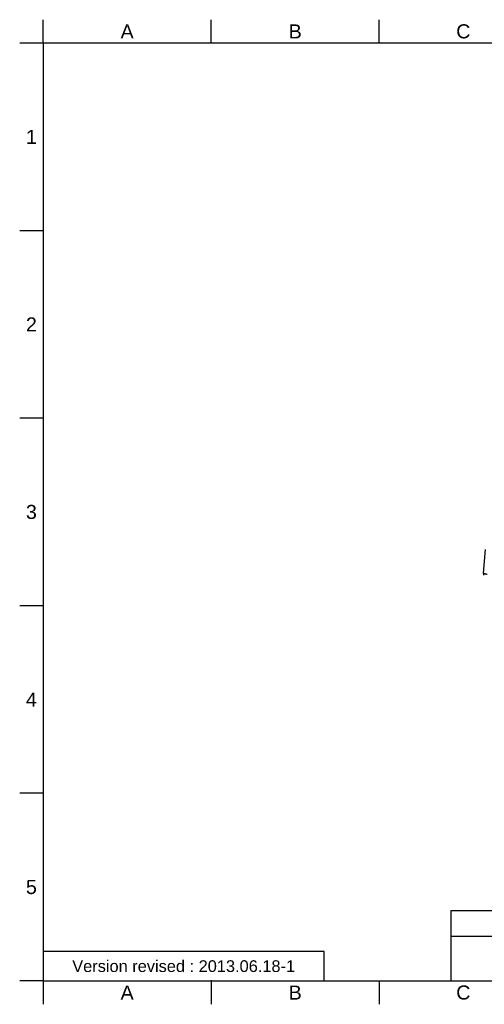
# Model space of a CAD drawing. Header units: millimetres. Extents: x 2448 to 4464, y 289 to 864.
# Tile 1 of 7: x 2448 to 2547, y 289 to 499. Entities that reach past the tile are written whole.
import ezdxf

# ---------------------------------------------------------------- set-up
doc = ezdxf.new("R2010")
doc.units = ezdxf.units.MM
doc.header["$LTSCALE"] = 0.1
doc.layers.add('FORM', color=7, linetype='Continuous')
doc.layers.add('TEXT', color=2, linetype='Continuous')
doc.styles.get("Standard").update_dxf_attribs({"font": 'arial_0.ttf'})

msp = doc.modelspace()

# ---------------------------------------------------------------- linework, layer by layer
at = {"color": 7, "linetype": 'Continuous'}
msp.add_line((2547.192, 386.189), (2546.753, 381.172), dxfattribs=at)
msp.add_line((2539.843, 309.188), (2539.843, 294.188))
for centre, start, end in [((2547.251, 381.128), 174.99281, 241.0679), ((2547.251, 381.124), 175, 241.03751)]:
    msp.add_arc(centre, 0.5, start, end, dxfattribs=at)
msp.add_open_spline([(2546.753, 381.172), (2546.753, 381.172), (2546.755, 381.172), (2546.758, 381.171), (2546.763, 381.17), (2546.771, 381.168), (2546.78, 381.165), (2546.797, 381.161), (2546.822, 381.153), (2546.859, 381.143), (2546.903, 381.13), (2546.954, 381.115), (2547.012, 381.097), (2547.075, 381.078), (2547.17, 381.049), (2547.299, 381.01), (2547.463, 380.959), (2547.576, 380.924), (2547.634, 380.905)], degree=3, knots=[0, 0, 0, 0, 0.0011883, 0.0047321, 0.010651, 0.0189338, 0.0295656, 0.0425304, 0.0753194, 0.1169418, 0.1670154, 0.2250597, 0.2904995, 0.362745, 0.441126, 0.6134658, 0.8018979, 1, 1, 1, 1], dxfattribs=at)
at = {"layer": 'FORM'}
for p, q in [((2452.837, 494.188), (2452.837, 499.188)), ((2488.712, 494.188), (2488.712, 499.188)), ((2524.587, 494.188), (2524.587, 499.188)), ((2452.837, 494.188), (2447.837, 494.188)), ((2739.837, 494.188), (2452.837, 494.188)), ((2452.837, 494.188), (2452.837, 294.188)), ((2452.837, 454.188), (2447.837, 454.188)), ((2452.837, 414.188), (2447.837, 414.188)), ((2452.837, 374.188), (2447.837, 374.188)), ((2452.837, 334.188), (2447.837, 334.188)), ((2539.843, 309.188), (2739.837, 309.188)), ((2539.843, 303.688), (2679.837, 303.688)), ((2452.837, 294.188), (2447.837, 294.188)), ((2452.837, 294.188), (2739.837, 294.188)), ((2452.837, 294.188), (2452.837, 289.188)), ((2452.837, 294.188), (2477.837, 294.188)), ((2488.712, 294.188), (2488.712, 289.188)), ((2524.587, 294.188), (2524.587, 289.188))]:
    msp.add_line(p, q, dxfattribs=at)
msp.add_lwpolyline([(2452.837, 294.188), (2512.837, 294.188), (2512.837, 300.438), (2452.837, 300.438)], close=True, dxfattribs=at)
for p in [(2452.837, 454.188), (2452.837, 414.188), (2452.837, 374.188), (2452.837, 334.188), (2488.712, 294.188)]:
    msp.add_point(p, dxfattribs=at)

# ---------------------------------------------------------------- texts
at = {"layer": 'FORM', "char_height": 3, "attachment_point": 5}
for s, width, insert in [('A', 5, (2470.775, 496.688)), ('B', 5, (2506.65, 496.688)), ('C', 5, (2542.525, 496.688)), ('1', 40, (2450.337, 474.188)), ('2', 40, (2450.337, 434.188)), ('3', 40, (2450.337, 394.188)), ('4', 40, (2450.337, 354.188)), ('5', 40, (2450.337, 314.188)), ('A', 5, (2470.775, 291.688)), ('B', 5, (2506.65, 291.688)), ('C', 5, (2542.525, 291.688))]:
    msp.add_mtext_dynamic_manual_height_columns(s, width=width, gutter_width=12.5, heights=[0], dxfattribs=dict(at, insert=insert))
at = {"layer": 'TEXT', "insert": (2482.837, 297.313), "char_height": 2.5, "attachment_point": 5}
msp.add_mtext_dynamic_manual_height_columns('Version revised : 2013.06.18-1', width=60, gutter_width=12.5, heights=[0], dxfattribs=at)

doc.saveas('drawing.dxf')
